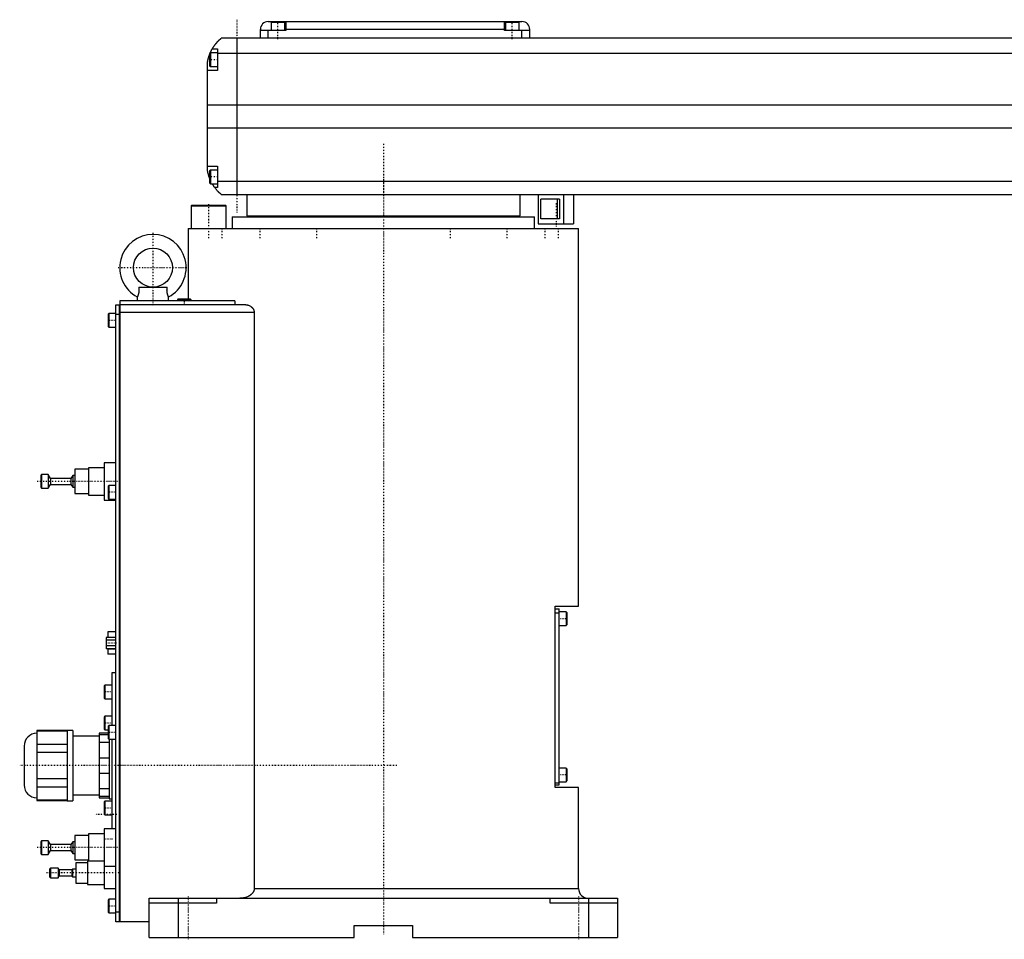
# Model space of a CAD drawing. Extents: x -186 to 906, y -1 to 900.
# Tile 1 of 3: x -186 to 318, y -1 to 470. Entities that reach past the tile are written whole.
import ezdxf

# ---------------------------------------------------------------- set-up
doc = ezdxf.new("R2010")
doc.units = 0
doc.linetypes.add('CENTER', pattern=[1.5, 0.45, -0.5, 0.05, -0.5])
doc.layers.add('AM_0', color=7, linetype='CONTINUOUS')
doc.layers.add('AM_7', color=7, linetype='CENTER')

msp = doc.modelspace()

# ---------------------------------------------------------------- linework, layer by layer
at = {"layer": 'AM_0', "color": 7, "linetype": 'CONTINUOUS'}
for p, q in [((-59, 469), (71, 469)), ((-54, 469), (-54, 468.5)), ((-50, 469), (-50, 464.5)), ((62, 464.5), (62, 469)), ((66, 469), (66, 468.5)), ((-63, 460.5), (-63, 465)), ((-50, 464.5), (-63, 464.5)), ((-59, 460.5), (-59, 464.5)), ((-57.5, 468.5), (-57.5, 464.5)), ((-50.5, 468.5), (-57.5, 468.5)), ((-50.5, 464.5), (-50.5, 468.5)), ((62, 465), (-50, 465)), ((75, 464.5), (62, 464.5)), ((62.5, 468.5), (62.5, 464.5)), ((69.5, 468.5), (62.5, 468.5)), ((69.5, 464.5), (69.5, 468.5)), ((71, 460.5), (71, 464.5)), ((75, 460.5), (75, 465)), ((517, 460.5), (-83, 460.5)), ((-75, 460.5), (-75, 380.5)), ((-87.65, 455), (-85, 455)), ((-85, 455), (-85, 444)), ((-88.6, 453), (-89, 452.6)), ((-89, 452.6), (-89, 446.4)), ((-85, 453), (-88.6, 453)), ((-88.6, 453), (-88.6, 446)), ((-85, 452.8), (519, 452.8)), ((-90, 392.5), (-90, 448.5)), ((-85, 444), (-90, 444)), ((-89, 446.4), (-88.6, 446)), ((-88.6, 446), (-85, 446)), ((-90, 426.46), (524, 426.46)), ((-90, 414.6), (524, 414.6)), ((-90, 395), (-85, 395)), ((-85, 395), (-85, 384)), ((-88.6, 393), (-89, 392.6)), ((-89, 392.6), (-89, 386.4)), ((-85, 393), (-88.6, 393)), ((-88.6, 393), (-88.6, 386)), ((-89, 386.4), (-88.6, 386)), ((-88.6, 386), (-85, 386)), ((-85, 384), (-86.34, 384)), ((-85, 387.22), (519, 387.22)), ((-83, 380.5), (517, 380.5)), ((-70, 380.5), (-70, 369.5)), ((70, 369.5), (70, 380.5)), ((79.35, 380.5), (79.35, 365.5)), ((92.35, 380.5), (92.35, 365.5)), ((97.35, 380.5), (97.35, 365.5)), ((-98.1, 375), (-98.5, 374.6)), ((-98.5, 374.6), (-98.5, 363)), ((-98.5, 374.6), (-80.5, 374.6)), ((-98.1, 375), (-80.9, 375)), ((-80.5, 374.6), (-80.9, 375)), ((-80.5, 363), (-80.5, 374.6)), ((90.17, 378), (80.74, 378)), ((80.74, 368), (80.74, 378)), ((89.06, 378), (89.06, 368)), ((90.17, 378), (90.17, 368)), ((-77.5, 369), (-77.5, 363)), ((-77.5, 369), (77.5, 369)), ((-70, 369.5), (70, 369.5)), ((-55, 369.5), (-55, 369)), ((55, 369), (55, 369.5)), ((77.5, 363), (77.5, 369)), ((79.35, 365.5), (97.35, 365.5)), ((90.17, 368), (80.74, 368)), ((-100, 363), (-100, 327)), ((-100, 363), (100, 363)), ((100, 169.7), (100, 363)), ((-125.28, 333), (-110.72, 333)), ((-126, 328), (-126, 326)), ((-110, 326), (-110, 328)), ((-137, 8), (-137, 324)), ((-137, 324), (-135.05, 324)), ((-135.05, 8), (-135.05, 324)), ((-135, 323.95), (-135.05, 323.95)), ((-75.99, 326), (-135, 326)), ((-135, 326), (-135, 8)), ((-70.42, 324), (-135, 324)), ((-105.1, 327), (-105.5, 326.6)), ((-105.5, 326.6), (-105.5, 326)), ((-105.5, 326.6), (-98.5, 326.6)), ((-105.1, 327), (-98.9, 327)), ((-98.5, 326.6), (-98.9, 327)), ((-98.5, 326), (-98.5, 326.6)), ((-75.99, 326), (-75.99, 324)), ((-140.6, 319.5), (-141, 319.1)), ((-141, 319.1), (-141, 312.9)), ((-137, 319.5), (-140.6, 319.5)), ((-140.6, 319.5), (-140.6, 312.5)), ((-135.05, 319), (-137, 319)), ((-135, 318.95), (-135.05, 318.95)), ((-66.14, 320), (-135, 320)), ((-66.14, 320), (-66.14, 25)), ((-141, 312.9), (-140.6, 312.5)), ((-140.6, 312.5), (-137, 312.5)), ((-137, 243), (-143, 243)), ((-143, 243), (-143, 224)), ((-151, 239.75), (-158, 239.75)), ((-158, 239.75), (-158, 227.25)), ((-143, 240.5), (-151, 240.5)), ((-151, 240.5), (-151, 226.5)), ((-175, 237), (-175.5, 236.5)), ((-175.5, 236.5), (-175.5, 230.5)), ((-171.7, 237), (-175, 237)), ((-175, 237), (-175, 230)), ((-170.5, 235), (-171.7, 237)), ((-171.7, 237), (-171.7, 230)), ((-171.7, 230), (-170.5, 232)), ((-160, 235), (-170.5, 235)), ((-170.5, 235), (-170.5, 232)), ((-170.5, 232), (-160, 232)), ((-159.1, 236.5), (-160, 235)), ((-160, 235), (-160, 232)), ((-160, 232), (-159.1, 230.5)), ((-158, 236.5), (-159.1, 236.5)), ((-159.1, 236.5), (-159.1, 230.5)), ((-175.5, 230.5), (-175, 230)), ((-175, 230), (-171.7, 230)), ((-159.1, 230.5), (-158, 230.5)), ((-158, 227.25), (-151, 227.25)), ((-140.6, 231.5), (-141, 231.1)), ((-141, 231.1), (-141, 224.9)), ((-137, 231.5), (-140.6, 231.5)), ((-140.6, 231.5), (-140.6, 224.5)), ((-151, 226.5), (-143, 226.5)), ((-143, 224), (-137, 224)), ((-141, 224.9), (-140.6, 224.5)), ((-140.6, 224.5), (-137, 224.5)), ((88, 169.7), (100, 169.7)), ((88, 76.7), (88, 169.7)), ((88, 168.2), (90, 168.2)), ((90, 78.2), (90, 168.2)), ((93.6, 166.7), (90, 166.7)), ((94, 166.3), (93.6, 166.7)), ((93.6, 166.7), (93.6, 159.7)), ((88, 166.2), (90, 166.2)), ((94, 166.3), (94, 160.1)), ((-137, 156.4), (-141.1, 156.4)), ((-141.1, 156.4), (-141.1, 153.59)), ((90, 159.7), (93.6, 159.7)), ((93.6, 159.7), (94, 160.1)), ((-137, 153.59), (-142, 153.59)), ((-142, 153.59), (-142, 147.81)), ((-137, 152.14), (-142, 152.14)), ((-137, 149.26), (-142, 149.26)), ((-137, 147.81), (-142, 147.81)), ((-141.1, 147.81), (-141.1, 145)), ((-137, 147.53), (-141.1, 147.53)), ((-137, 145), (-141.1, 145)), ((-137, 135.5), (-139, 135.5)), ((-139, 135.5), (-139, 108.5)), ((-142.6, 129.17), (-143, 128.77)), ((-143, 128.77), (-143, 122.57)), ((-139, 129.17), (-142.6, 129.17)), ((-142.6, 129.17), (-142.6, 122.17)), ((-143, 122.57), (-142.6, 122.17)), ((-142.6, 122.17), (-139, 122.17)), ((-142.6, 113.25), (-143, 112.85)), ((-143, 112.85), (-143, 106.65)), ((-139, 113.25), (-142.6, 113.25)), ((-142.6, 113.25), (-142.6, 106.25)), ((-159, 106), (-162, 106)), ((-162, 106), (-162, 70)), ((-159, 106), (-159, 70)), ((-143, 106.65), (-142.6, 106.25)), ((-142.6, 106.25), (-141, 106.25)), ((-140.6, 108.5), (-141, 108.1)), ((-141, 108.1), (-141, 101.9)), ((-137, 108.5), (-140.6, 108.5)), ((-140.6, 108.5), (-140.6, 101.5)), ((-162, 105.88), (-177.5, 105.88)), ((-177.5, 105.88), (-177.5, 70.12)), ((-177.5, 105.73), (-162, 105.73)), ((-145.5, 103), (-159, 103)), ((-141, 104.5), (-145.5, 104.5)), ((-145.5, 104.5), (-145.5, 71.5)), ((-145.5, 103.87), (-141, 103.87)), ((-141, 101.9), (-140.6, 101.5)), ((-140.6, 101.5), (-137, 101.5)), ((-140.5, 101.51), (-140.5, 71)), ((-139, 101.5), (-139, 55.5)), ((-184, 98), (-184, 78)), ((-162, 98.85), (-177.5, 98.85)), ((-140.5, 99.84), (-145.5, 99.84)), ((-177.5, 94.88), (-162, 94.88)), ((-145.5, 92.03), (-140.5, 92.03)), ((93.6, 86.7), (90, 86.7)), ((94, 86.3), (93.6, 86.7)), ((93.6, 86.7), (93.6, 79.7)), ((94, 86.3), (94, 80.1)), ((-162, 81.12), (-177.5, 81.12)), ((-140.5, 83.97), (-145.5, 83.97)), ((-177.5, 77.15), (-162, 77.15)), ((-145.5, 76.16), (-140.5, 76.16)), ((88, 79.2), (90, 79.2)), ((88, 78.2), (90, 78.2)), ((100, 76.7), (88, 76.7)), ((90, 79.7), (93.6, 79.7)), ((93.6, 79.7), (94, 80.1)), ((100, 25), (100, 76.7)), ((-159, 73), (-145.5, 73)), ((-140.5, 72.13), (-145.5, 72.13)), ((-145.5, 71.5), (-140.5, 71.5)), ((-140.5, 71), (-139, 71)), ((-162, 70.27), (-177.5, 70.27)), ((-177.5, 70.12), (-162, 70.12)), ((-162, 70), (-159, 70)), ((-142.6, 69.75), (-143, 69.35)), ((-143, 69.35), (-143, 63.15)), ((-139, 69.75), (-142.6, 69.75)), ((-142.6, 69.75), (-142.6, 62.75)), ((-143, 63.15), (-142.6, 62.75)), ((-142.6, 62.75), (-139, 62.75)), ((-137, 55.5), (-143, 55.5)), ((-143, 55.5), (-143, 25)), ((-151, 52.25), (-158, 52.25)), ((-158, 52.25), (-158, 39.75)), ((-143, 53), (-151, 53)), ((-151, 53), (-151, 39)), ((-175, 49.5), (-175.5, 49)), ((-175.5, 49), (-175.5, 43)), ((-171.7, 49.5), (-175, 49.5)), ((-175, 49.5), (-175, 42.5)), ((-170.5, 47.5), (-171.7, 49.5)), ((-171.7, 49.5), (-171.7, 42.5)), ((-160, 47.5), (-170.5, 47.5)), ((-170.5, 47.5), (-170.5, 44.5)), ((-159.1, 49), (-160, 47.5)), ((-160, 47.5), (-160, 44.5)), ((-158, 49), (-159.1, 49)), ((-159.1, 49), (-159.1, 43)), ((-175.5, 43), (-175, 42.5)), ((-175, 42.5), (-171.7, 42.5)), ((-171.7, 42.5), (-170.5, 44.5)), ((-170.5, 44.5), (-160, 44.5)), ((-160, 44.5), (-159.1, 43)), ((-159.1, 43), (-158, 43)), ((-170.5, 35.5), (-171, 35)), ((-166.6, 35.5), (-170.5, 35.5)), ((-170.5, 35.5), (-170.5, 30.5)), ((-166, 34.5), (-166.6, 35.5)), ((-166.6, 35.5), (-166.6, 30.5)), ((-158, 39.75), (-151, 39.75)), ((-151.5, 38.25), (-157.5, 38.25)), ((-157.5, 38.25), (-157.5, 27.75)), ((-143, 39), (-151.5, 39)), ((-151.5, 39), (-151.5, 27)), ((-143, 36.5), (-137, 36.5)), ((-171, 35), (-171, 31)), ((-171, 31), (-170.5, 30.5)), ((-170.5, 30.5), (-166.6, 30.5)), ((-166.6, 30.5), (-166, 31.5)), ((-159.5, 34.5), (-166, 34.5)), ((-166, 34.5), (-166, 31.5)), ((-166, 31.5), (-159.5, 31.5)), ((-159.2, 35), (-159.5, 34.5)), ((-159.5, 34.5), (-159.5, 31.5)), ((-159.5, 31.5), (-159.2, 31)), ((-157.5, 35), (-159.2, 35)), ((-159.2, 35), (-159.2, 31)), ((-159.2, 31), (-157.5, 31)), ((-157.5, 27.75), (-151.5, 27.75)), ((-151.5, 27), (-143, 27)), ((-143, 25), (-137, 25)), ((-66.14, 25), (100, 25)), ((-140.6, 19.5), (-141, 19.1)), ((-141, 19.1), (-141, 12.9)), ((-137, 19.5), (-140.6, 19.5)), ((-140.6, 19.5), (-140.6, 12.5)), ((-120, 20), (120, 20)), ((-120, 0), (-120, 20)), ((-85.5, 17.5), (-120, 17.5)), ((-105, 20), (-105, 0)), ((-85.5, 20), (-85.5, 17.5)), ((85.5, 17.5), (85.5, 20)), ((120, 17.5), (85.5, 17.5)), ((105, 20), (105, 0)), ((120, 20), (120, 0)), ((-141, 12.9), (-140.6, 12.5)), ((-140.6, 12.5), (-137, 12.5)), ((-137, 13), (-135.05, 13)), ((-135, 13.05), (-135.05, 13.05)), ((-135.05, 8), (-137, 8)), ((-135, 8.05), (-135.05, 8.05)), ((-120, 8), (-135, 8)), ((-15, 6), (15, 6)), ((-15, 0), (-15, 6)), ((15, 6), (15, 0)), ((-120, 0), (-15, 0)), ((15, 0), (120, 0))]:
    msp.add_line(p, q, dxfattribs=at)
for points in [[(-87.65, 455, 0), (-87.62, 455.05, 0), (-87.57, 455.14, 0), (-87.52, 455.23, 0), (-87.49, 455.27, 0), (-87.46, 455.32, 0), (-87.41, 455.41, 0), (-87.35, 455.5, 0), (-87.3, 455.59, 0), (-87.24, 455.68, 0), (-87.19, 455.76, 0), (-87.16, 455.81, 0), (-87.13, 455.85, 0), (-87.07, 455.94, 0), (-87.02, 456.03, 0), (-86.96, 456.11, 0), (-86.9, 456.2, 0), (-86.85, 456.28, 0), (-86.82, 456.33, 0), (-86.79, 456.37, 0), (-86.73, 456.45, 0), (-86.67, 456.53, 0), (-86.64, 456.58, 0), (-86.62, 456.62, 0), (-86.56, 456.7, 0), (-86.5, 456.78, 0), (-86.47, 456.82, 0), (-86.44, 456.86, 0), (-86.38, 456.94, 0), (-86.33, 457.01, 0), (-86.27, 457.09, 0), (-86.21, 457.17, 0), (-86.15, 457.24, 0), (-86.12, 457.28, 0), (-86.1, 457.32, 0), (-86.04, 457.39, 0), (-85.98, 457.46, 0), (-85.92, 457.54, 0), (-85.87, 457.61, 0), (-85.81, 457.68, 0), (-85.78, 457.71, 0), (-85.75, 457.75, 0), (-85.69, 457.82, 0), (-85.64, 457.89, 0), (-85.58, 457.95, 0), (-85.52, 458.02, 0), (-85.47, 458.08, 0), (-85.44, 458.12, 0), (-85.41, 458.15, 0), (-85.36, 458.21, 0), (-85.3, 458.28, 0), (-85.25, 458.34, 0), (-85.19, 458.4, 0), (-85.14, 458.46, 0), (-85.11, 458.49, 0), (-85.08, 458.52, 0), (-85.03, 458.58, 0), (-84.97, 458.64, 0), (-84.92, 458.7, 0), (-84.87, 458.75, 0), (-84.81, 458.81, 0), (-84.79, 458.84, 0), (-84.76, 458.87, 0), (-84.71, 458.92, 0), (-84.66, 458.98, 0), (-84.63, 459, 0), (-84.6, 459.03, 0), (-84.55, 459.08, 0), (-84.5, 459.13, 0), (-84.48, 459.16, 0), (-84.45, 459.18, 0), (-84.4, 459.23, 0), (-84.35, 459.28, 0), (-84.3, 459.33, 0), (-84.25, 459.38, 0), (-84.2, 459.43, 0), (-84.18, 459.45, 0), (-84.16, 459.47, 0), (-84.11, 459.52, 0), (-84.06, 459.56, 0), (-84.02, 459.61, 0), (-83.97, 459.65, 0), (-83.93, 459.69, 0), (-83.9, 459.71, 0), (-83.88, 459.73, 0), (-83.84, 459.77, 0), (-83.8, 459.81, 0), (-83.75, 459.85, 0), (-83.71, 459.88, 0), (-83.67, 459.92, 0), (-83.66, 459.94, 0), (-83.64, 459.95, 0), (-83.6, 459.99, 0), (-83.56, 460.02, 0), (-83.53, 460.05, 0), (-83.49, 460.08, 0), (-83.46, 460.11, 0), (-83.44, 460.13, 0), (-83.43, 460.14, 0), (-83.39, 460.17, 0), (-83.36, 460.19, 0), (-83.34, 460.22, 0), (-83.31, 460.24, 0), (-83.28, 460.27, 0), (-83.27, 460.28, 0), (-83.25, 460.29, 0), (-83.23, 460.31, 0), (-83.21, 460.33, 0), (-83.2, 460.34, 0), (-83.18, 460.35, 0), (-83.16, 460.36, 0), (-83.14, 460.38, 0), (-83.13, 460.39, 0), (-83.13, 460.4, 0), (-83.11, 460.41, 0), (-83.09, 460.42, 0), (-83.08, 460.44, 0), (-83.06, 460.45, 0), (-83.05, 460.46, 0), (-83.05, 460.46, 0), (-83.04, 460.47, 0), (-83.03, 460.47, 0), (-83.02, 460.48, 0), (-83.02, 460.49, 0), (-83.01, 460.49, 0), (-83.01, 460.49, 0), (-83.01, 460.5, 0), (-83, 460.5, 0), (-83, 460.5, 0), (-83, 460.5, 0), (-83, 460.5, 0)], [(-88.69, 452.91, 0), (-88.65, 453.01, 0), (-88.56, 453.21, 0), (-88.47, 453.4, 0), (-88.43, 453.49, 0), (-88.39, 453.58, 0), (-88.31, 453.76, 0), (-88.22, 453.92, 0), (-88.14, 454.08, 0), (-88.07, 454.23, 0), (-88, 454.36, 0), (-87.96, 454.43, 0), (-87.93, 454.49, 0), (-87.87, 454.6, 0), (-87.82, 454.7, 0), (-87.77, 454.79, 0), (-87.73, 454.86, 0), (-87.7, 454.91, 0), (-87.68, 454.94, 0), (-87.67, 454.96, 0), (-87.66, 454.98, 0), (-87.65, 455, 0), (-87.65, 455, 0)], [(-90, 448.5, 0), (-89.98, 448.61, 0), (-89.94, 448.82, 0), (-89.9, 449.03, 0), (-89.88, 449.13, 0), (-89.86, 449.23, 0), (-89.81, 449.44, 0), (-89.77, 449.64, 0), (-89.72, 449.85, 0), (-89.66, 450.05, 0), (-89.61, 450.26, 0), (-89.58, 450.36, 0), (-89.55, 450.46, 0), (-89.49, 450.67, 0), (-89.43, 450.87, 0), (-89.37, 451.08, 0), (-89.31, 451.28, 0), (-89.24, 451.48, 0), (-89.21, 451.57, 0), (-89.17, 451.67, 0), (-89.1, 451.86, 0), (-89.03, 452.05, 0), (-89, 452.14, 0)], [(-89, 388.86, 0), (-89.04, 388.96, 0), (-89.11, 389.16, 0), (-89.18, 389.36, 0), (-89.22, 389.46, 0), (-89.25, 389.56, 0), (-89.32, 389.76, 0), (-89.38, 389.97, 0), (-89.45, 390.18, 0), (-89.51, 390.39, 0), (-89.57, 390.59, 0), (-89.6, 390.7, 0), (-89.63, 390.8, 0), (-89.68, 391.01, 0), (-89.73, 391.22, 0), (-89.78, 391.43, 0), (-89.83, 391.63, 0), (-89.87, 391.83, 0), (-89.89, 391.93, 0), (-89.91, 392.03, 0), (-89.95, 392.22, 0), (-89.98, 392.41, 0), (-90, 392.5, 0)], [(-86.34, 384, 0), (-86.34, 384, 0), (-86.35, 384.02, 0), (-86.37, 384.04, 0), (-86.38, 384.06, 0), (-86.4, 384.08, 0), (-86.44, 384.14, 0), (-86.49, 384.21, 0), (-86.55, 384.29, 0), (-86.62, 384.39, 0), (-86.7, 384.5, 0), (-86.74, 384.56, 0), (-86.78, 384.62, 0), (-86.87, 384.75, 0), (-86.96, 384.89, 0), (-87.06, 385.04, 0), (-87.16, 385.2, 0), (-87.27, 385.36, 0), (-87.32, 385.45, 0), (-87.37, 385.53, 0), (-87.48, 385.71, 0), (-87.59, 385.9, 0), (-87.65, 386, 0)], [(-83, 380.5, 0), (-83, 380.5, 0), (-83.01, 380.51, 0), (-83.02, 380.51, 0), (-83.02, 380.52, 0), (-83.03, 380.52, 0), (-83.03, 380.52, 0), (-83.04, 380.53, 0), (-83.04, 380.54, 0), (-83.05, 380.54, 0), (-83.06, 380.55, 0), (-83.07, 380.56, 0), (-83.07, 380.56, 0), (-83.08, 380.57, 0), (-83.09, 380.57, 0), (-83.1, 380.58, 0), (-83.11, 380.59, 0), (-83.11, 380.59, 0), (-83.13, 380.61, 0), (-83.14, 380.62, 0), (-83.15, 380.62, 0), (-83.16, 380.63, 0), (-83.17, 380.64, 0), (-83.19, 380.66, 0), (-83.21, 380.67, 0), (-83.22, 380.69, 0), (-83.24, 380.7, 0), (-83.25, 380.71, 0), (-83.26, 380.72, 0), (-83.28, 380.74, 0), (-83.3, 380.75, 0), (-83.32, 380.77, 0), (-83.35, 380.79, 0), (-83.37, 380.81, 0), (-83.38, 380.82, 0), (-83.39, 380.83, 0), (-83.42, 380.85, 0), (-83.44, 380.87, 0), (-83.47, 380.9, 0), (-83.49, 380.92, 0), (-83.52, 380.94, 0), (-83.54, 380.96, 0), (-83.55, 380.97, 0), (-83.58, 380.99, 0), (-83.61, 381.02, 0), (-83.64, 381.05, 0), (-83.67, 381.07, 0), (-83.7, 381.1, 0), (-83.71, 381.11, 0), (-83.73, 381.13, 0), (-83.76, 381.16, 0), (-83.79, 381.19, 0), (-83.83, 381.22, 0), (-83.86, 381.25, 0), (-83.89, 381.28, 0), (-83.91, 381.3, 0), (-83.93, 381.31, 0), (-83.96, 381.35, 0), (-84, 381.38, 0), (-84.02, 381.4, 0), (-84.04, 381.41, 0), (-84.07, 381.45, 0), (-84.11, 381.48, 0), (-84.13, 381.5, 0), (-84.15, 381.52, 0), (-84.19, 381.56, 0), (-84.22, 381.59, 0), (-84.26, 381.63, 0), (-84.3, 381.67, 0), (-84.34, 381.71, 0), (-84.36, 381.73, 0), (-84.38, 381.75, 0), (-84.42, 381.79, 0), (-84.46, 381.83, 0), (-84.6, 381.97, 0), (-84.86, 382.23, 0), (-85.11, 382.51, 0), (-85.38, 382.81, 0), (-85.51, 382.97, 0), (-85.65, 383.13, 0), (-85.92, 383.46, 0), (-86.2, 383.82, 0), (-86.34, 384, 0)], [(-125.28, 333, 0), (-125.26, 332.81, 0), (-125.24, 332.58, 0), (-125.23, 332.51, 0), (-125.23, 332.45, 0), (-125.23, 332.42, 0), (-125.22, 332.38, 0), (-125.22, 332.32, 0), (-125.22, 332.25, 0), (-125.21, 332.18, 0), (-125.21, 332.12, 0), (-125.2, 332.05, 0), (-125.2, 332.02, 0), (-125.2, 331.99, 0), (-125.2, 331.92, 0), (-125.2, 331.85, 0), (-125.2, 331.82, 0), (-125.2, 331.79, 0), (-125.19, 331.72, 0), (-125.19, 331.65, 0), (-125.19, 331.62, 0), (-125.19, 331.59, 0), (-125.19, 331.52, 0), (-125.19, 331.45, 0), (-125.2, 331.39, 0), (-125.2, 331.32, 0), (-125.2, 331.26, 0), (-125.2, 331.22, 0), (-125.2, 331.19, 0), (-125.2, 331.12, 0), (-125.21, 331.06, 0), (-125.21, 330.99, 0), (-125.22, 330.93, 0), (-125.22, 330.86, 0), (-125.22, 330.83, 0), (-125.23, 330.8, 0), (-125.23, 330.73, 0), (-125.24, 330.67, 0), (-125.24, 330.61, 0), (-125.25, 330.54, 0), (-125.26, 330.48, 0), (-125.26, 330.45, 0), (-125.27, 330.42, 0), (-125.28, 330.35, 0), (-125.28, 330.29, 0), (-125.29, 330.23, 0), (-125.3, 330.17, 0), (-125.31, 330.11, 0), (-125.32, 330.08, 0), (-125.32, 330.05, 0), (-125.34, 329.99, 0), (-125.35, 329.93, 0), (-125.36, 329.87, 0), (-125.37, 329.81, 0), (-125.38, 329.76, 0), (-125.39, 329.73, 0), (-125.4, 329.7, 0), (-125.41, 329.64, 0), (-125.42, 329.59, 0), (-125.43, 329.56, 0), (-125.44, 329.53, 0), (-125.45, 329.48, 0), (-125.46, 329.43, 0), (-125.47, 329.4, 0), (-125.48, 329.37, 0), (-125.49, 329.32, 0), (-125.51, 329.27, 0), (-125.52, 329.22, 0), (-125.54, 329.17, 0), (-125.55, 329.12, 0), (-125.56, 329.1, 0), (-125.57, 329.08, 0), (-125.58, 329.03, 0), (-125.6, 328.99, 0), (-125.61, 328.94, 0), (-125.63, 328.9, 0), (-125.64, 328.85, 0), (-125.65, 328.83, 0), (-125.66, 328.81, 0), (-125.67, 328.77, 0), (-125.69, 328.73, 0), (-125.7, 328.69, 0), (-125.72, 328.66, 0), (-125.73, 328.62, 0), (-125.74, 328.6, 0), (-125.74, 328.58, 0), (-125.76, 328.55, 0), (-125.77, 328.51, 0), (-125.78, 328.48, 0), (-125.8, 328.45, 0), (-125.81, 328.42, 0), (-125.82, 328.4, 0), (-125.82, 328.39, 0), (-125.83, 328.36, 0), (-125.85, 328.33, 0), (-125.86, 328.31, 0), (-125.87, 328.28, 0), (-125.88, 328.26, 0), (-125.89, 328.25, 0), (-125.89, 328.23, 0), (-125.9, 328.21, 0), (-125.91, 328.19, 0), (-125.91, 328.18, 0), (-125.92, 328.17, 0), (-125.93, 328.15, 0), (-125.94, 328.13, 0), (-125.94, 328.13, 0), (-125.94, 328.12, 0), (-125.95, 328.1, 0), (-125.96, 328.09, 0), (-125.96, 328.07, 0), (-125.97, 328.06, 0), (-125.98, 328.05, 0), (-125.98, 328.05, 0), (-125.98, 328.04, 0), (-125.98, 328.03, 0), (-125.99, 328.02, 0), (-125.99, 328.02, 0), (-125.99, 328.01, 0), (-126, 328.01, 0), (-126, 328.01, 0), (-126, 328, 0), (-126, 328, 0), (-126, 328, 0), (-126, 328, 0)], [(-110, 328, 0), (-110, 328, 0), (-110, 328, 0), (-110, 328, 0), (-110, 328.01, 0), (-110, 328.01, 0), (-110.01, 328.01, 0), (-110.01, 328.02, 0), (-110.01, 328.02, 0), (-110.02, 328.03, 0), (-110.02, 328.04, 0), (-110.02, 328.05, 0), (-110.02, 328.05, 0), (-110.03, 328.06, 0), (-110.04, 328.07, 0), (-110.04, 328.09, 0), (-110.05, 328.1, 0), (-110.06, 328.12, 0), (-110.06, 328.13, 0), (-110.06, 328.13, 0), (-110.07, 328.15, 0), (-110.08, 328.17, 0), (-110.09, 328.18, 0), (-110.09, 328.19, 0), (-110.1, 328.21, 0), (-110.11, 328.23, 0), (-110.11, 328.25, 0), (-110.12, 328.26, 0), (-110.13, 328.28, 0), (-110.14, 328.31, 0), (-110.15, 328.33, 0), (-110.17, 328.36, 0), (-110.18, 328.39, 0), (-110.18, 328.4, 0), (-110.19, 328.42, 0), (-110.2, 328.45, 0), (-110.22, 328.48, 0), (-110.23, 328.51, 0), (-110.24, 328.55, 0), (-110.26, 328.58, 0), (-110.26, 328.6, 0), (-110.27, 328.62, 0), (-110.28, 328.66, 0), (-110.3, 328.69, 0), (-110.31, 328.73, 0), (-110.33, 328.77, 0), (-110.34, 328.81, 0), (-110.35, 328.83, 0), (-110.36, 328.85, 0), (-110.37, 328.9, 0), (-110.39, 328.94, 0), (-110.4, 328.99, 0), (-110.42, 329.03, 0), (-110.43, 329.08, 0), (-110.44, 329.1, 0), (-110.45, 329.12, 0), (-110.46, 329.17, 0), (-110.48, 329.22, 0), (-110.49, 329.27, 0), (-110.51, 329.32, 0), (-110.52, 329.37, 0), (-110.53, 329.4, 0), (-110.54, 329.43, 0), (-110.55, 329.48, 0), (-110.56, 329.53, 0), (-110.57, 329.56, 0), (-110.58, 329.59, 0), (-110.59, 329.64, 0), (-110.6, 329.7, 0), (-110.61, 329.73, 0), (-110.62, 329.75, 0), (-110.63, 329.81, 0), (-110.64, 329.87, 0), (-110.65, 329.93, 0), (-110.66, 329.99, 0), (-110.68, 330.05, 0), (-110.68, 330.08, 0), (-110.69, 330.11, 0), (-110.7, 330.17, 0), (-110.71, 330.23, 0), (-110.72, 330.29, 0), (-110.72, 330.35, 0), (-110.73, 330.42, 0), (-110.74, 330.45, 0), (-110.74, 330.48, 0), (-110.75, 330.54, 0), (-110.76, 330.61, 0), (-110.76, 330.67, 0), (-110.77, 330.73, 0), (-110.77, 330.8, 0), (-110.78, 330.83, 0), (-110.78, 330.86, 0), (-110.78, 330.93, 0), (-110.79, 330.99, 0), (-110.79, 331.06, 0), (-110.8, 331.12, 0), (-110.8, 331.19, 0), (-110.8, 331.22, 0), (-110.8, 331.26, 0), (-110.8, 331.32, 0), (-110.8, 331.39, 0), (-110.81, 331.46, 0), (-110.81, 331.52, 0), (-110.81, 331.59, 0), (-110.81, 331.62, 0), (-110.81, 331.65, 0), (-110.81, 331.72, 0), (-110.8, 331.79, 0), (-110.8, 331.82, 0), (-110.8, 331.85, 0), (-110.8, 331.92, 0), (-110.8, 331.99, 0), (-110.8, 332.02, 0), (-110.8, 332.05, 0), (-110.79, 332.12, 0), (-110.79, 332.19, 0), (-110.78, 332.25, 0), (-110.78, 332.32, 0), (-110.78, 332.38, 0), (-110.77, 332.42, 0), (-110.77, 332.45, 0), (-110.77, 332.51, 0), (-110.76, 332.58, 0), (-110.74, 332.81, 0), (-110.72, 333, 0)], [(-70.42, 324, 0), (-70.27, 324, 0), (-69.97, 323.98, 0), (-69.66, 323.93, 0), (-69.5, 323.9, 0), (-69.34, 323.86, 0), (-69.03, 323.76, 0), (-68.72, 323.64, 0), (-68.41, 323.5, 0), (-68.12, 323.33, 0), (-67.83, 323.14, 0), (-67.69, 323.03, 0), (-67.67, 323.01, 0), (-67.62, 322.98, 0), (-67.58, 322.94, 0), (-67.55, 322.92, 0), (-67.53, 322.9, 0), (-67.49, 322.86, 0), (-67.45, 322.83, 0), (-67.4, 322.79, 0), (-67.36, 322.75, 0), (-67.32, 322.7, 0), (-67.3, 322.68, 0), (-67.28, 322.66, 0), (-67.24, 322.62, 0), (-67.2, 322.58, 0), (-67.16, 322.53, 0), (-67.12, 322.49, 0), (-67.08, 322.44, 0), (-67.06, 322.42, 0), (-67.04, 322.4, 0), (-67, 322.35, 0), (-66.96, 322.3, 0), (-66.92, 322.25, 0), (-66.88, 322.2, 0), (-66.84, 322.14, 0), (-66.83, 322.12, 0), (-66.81, 322.09, 0), (-66.77, 322.04, 0), (-66.74, 321.98, 0), (-66.7, 321.93, 0), (-66.67, 321.87, 0), (-66.63, 321.81, 0), (-66.62, 321.78, 0), (-66.6, 321.75, 0), (-66.57, 321.69, 0), (-66.54, 321.63, 0), (-66.51, 321.57, 0), (-66.48, 321.51, 0), (-66.45, 321.45, 0), (-66.44, 321.42, 0), (-66.42, 321.39, 0), (-66.4, 321.32, 0), (-66.37, 321.26, 0), (-66.36, 321.23, 0), (-66.35, 321.19, 0), (-66.33, 321.13, 0), (-66.31, 321.06, 0), (-66.3, 321.03, 0), (-66.29, 321, 0), (-66.27, 320.93, 0), (-66.25, 320.86, 0), (-66.23, 320.79, 0), (-66.22, 320.73, 0), (-66.21, 320.66, 0), (-66.2, 320.62, 0), (-66.19, 320.59, 0), (-66.18, 320.52, 0), (-66.17, 320.45, 0), (-66.16, 320.38, 0), (-66.16, 320.31, 0), (-66.15, 320.24, 0), (-66.15, 320.21, 0), (-66.15, 320.17, 0), (-66.15, 320.1, 0), (-66.14, 320.03, 0), (-66.14, 320, 0)], [(-66.14, 25, 0), (-66.14, 24.96, 0), (-66.15, 24.87, 0), (-66.15, 24.78, 0), (-66.15, 24.74, 0), (-66.16, 24.69, 0), (-66.17, 24.6, 0), (-66.18, 24.51, 0), (-66.19, 24.42, 0), (-66.21, 24.33, 0), (-66.23, 24.24, 0), (-66.24, 24.2, 0), (-66.25, 24.15, 0), (-66.28, 24.06, 0), (-66.3, 23.98, 0), (-66.33, 23.89, 0), (-66.36, 23.8, 0), (-66.4, 23.72, 0), (-66.41, 23.68, 0), (-66.43, 23.63, 0), (-66.47, 23.55, 0), (-66.5, 23.47, 0), (-66.52, 23.43, 0), (-66.54, 23.4, 0), (-66.58, 23.32, 0), (-66.62, 23.24, 0), (-66.65, 23.21, 0), (-66.67, 23.17, 0), (-66.71, 23.09, 0), (-66.76, 23.02, 0), (-66.81, 22.94, 0), (-66.86, 22.87, 0), (-66.92, 22.79, 0), (-66.94, 22.76, 0), (-66.97, 22.72, 0), (-67.03, 22.65, 0), (-67.09, 22.58, 0), (-67.15, 22.51, 0), (-67.21, 22.44, 0), (-67.27, 22.37, 0), (-67.3, 22.33, 0), (-67.33, 22.3, 0), (-67.4, 22.23, 0), (-67.46, 22.17, 0), (-67.53, 22.11, 0), (-67.6, 22.04, 0), (-67.66, 21.98, 0), (-67.7, 21.95, 0), (-67.73, 21.92, 0), (-67.8, 21.87, 0), (-67.87, 21.81, 0), (-67.93, 21.76, 0), (-68, 21.71, 0), (-68.07, 21.65, 0), (-68.11, 21.63, 0), (-68.14, 21.6, 0), (-68.21, 21.55, 0), (-68.29, 21.5, 0), (-68.36, 21.45, 0), (-68.44, 21.4, 0), (-68.51, 21.35, 0), (-68.55, 21.33, 0), (-68.59, 21.3, 0), (-68.67, 21.26, 0), (-68.75, 21.21, 0), (-68.79, 21.19, 0), (-68.83, 21.16, 0), (-68.91, 21.12, 0), (-68.99, 21.07, 0), (-69.03, 21.05, 0), (-69.07, 21.03, 0), (-69.16, 20.99, 0), (-69.24, 20.95, 0), (-69.53, 20.81, 0), (-70.04, 20.6, 0), (-70.53, 20.44, 0), (-71.05, 20.3, 0), (-71.59, 20.18, 0), (-71.86, 20.13, 0), (-72.14, 20.09, 0), (-72.69, 20.03, 0), (-73.23, 20, 0), (-73.48, 20, 0)]]:
    msp.add_polyline3d(points, dxfattribs=at)
msp.add_circle((-118, 343), 10, dxfattribs=at)
for centre, radius, start, end in [((-59, 465), 4, 90, 180), ((71, 465), 4, 0, 90), ((-118, 343), 17, 298.0725, 241.9275), ((-177.5, 98), 6.5, 90, 180), ((-177.5, 78), 6.5, 180, 270), ((105, 25), 5, 180, 270)]:
    msp.add_arc(centre, radius, start, end, dxfattribs=at)
at = {"layer": 'AM_7', "color": 4, "linetype": 'CENTER'}
for p, q in [((-75, 470), (-75, 371)), ((-54, 460.1), (-54, 468.9)), ((66, 460.1), (66, 468.9)), ((-84.8, 449.5), (-89.2, 449.5)), ((0, 406.4), (0, 1.6)), ((-84.8, 389.5), (-89.2, 389.5)), ((0, 388.38), (0, 380.12)), ((-89.5, 375.6), (-89.5, 357.75)), ((88.6, 376.05), (88.6, 363.95)), ((-82.69, 363.25), (-82.69, 357.75)), ((-63.29, 363.25), (-63.29, 357.75)), ((-34.25, 363.25), (-34.25, 357.75)), ((34.25, 363.25), (34.25, 357.75)), ((63.29, 363.25), (63.29, 357.75)), ((82.69, 363.25), (82.69, 357.75)), ((89.5, 363.25), (89.5, 357.75)), ((-118, 360.85), (-118, 323.55)), ((-135.85, 343), (-100.15, 343)), ((-102, 327.15), (-102, 323.85)), ((-136.8, 316), (-141.2, 316)), ((-135.07, 233.5), (-177.43, 233.5)), ((-136.8, 228), (-141.2, 228)), ((94.2, 163.2), (89.8, 163.2)), ((-136.75, 150.7), (-142.25, 150.7)), ((-138.8, 125.67), (-143.2, 125.67)), ((-138.8, 109.75), (-143.2, 109.75)), ((-136.8, 105), (-141.2, 105)), ((6.95, 88), (-186.25, 88)), ((94.2, 83.2), (89.8, 83.2)), ((-138.8, 66.25), (-143.2, 66.25)), ((-136.5, 63), (-147.5, 63)), ((-135.07, 46), (-177.43, 46)), ((-138.8, 50.33), (-143.2, 50.33)), ((-135.3, 33), (-172.7, 33)), ((-100, 21), (-100, -1)), ((100, 21), (100, -1)), ((-136.8, 16), (-141.2, 16))]:
    msp.add_line(p, q, dxfattribs=at)

doc.saveas('drawing.dxf')
